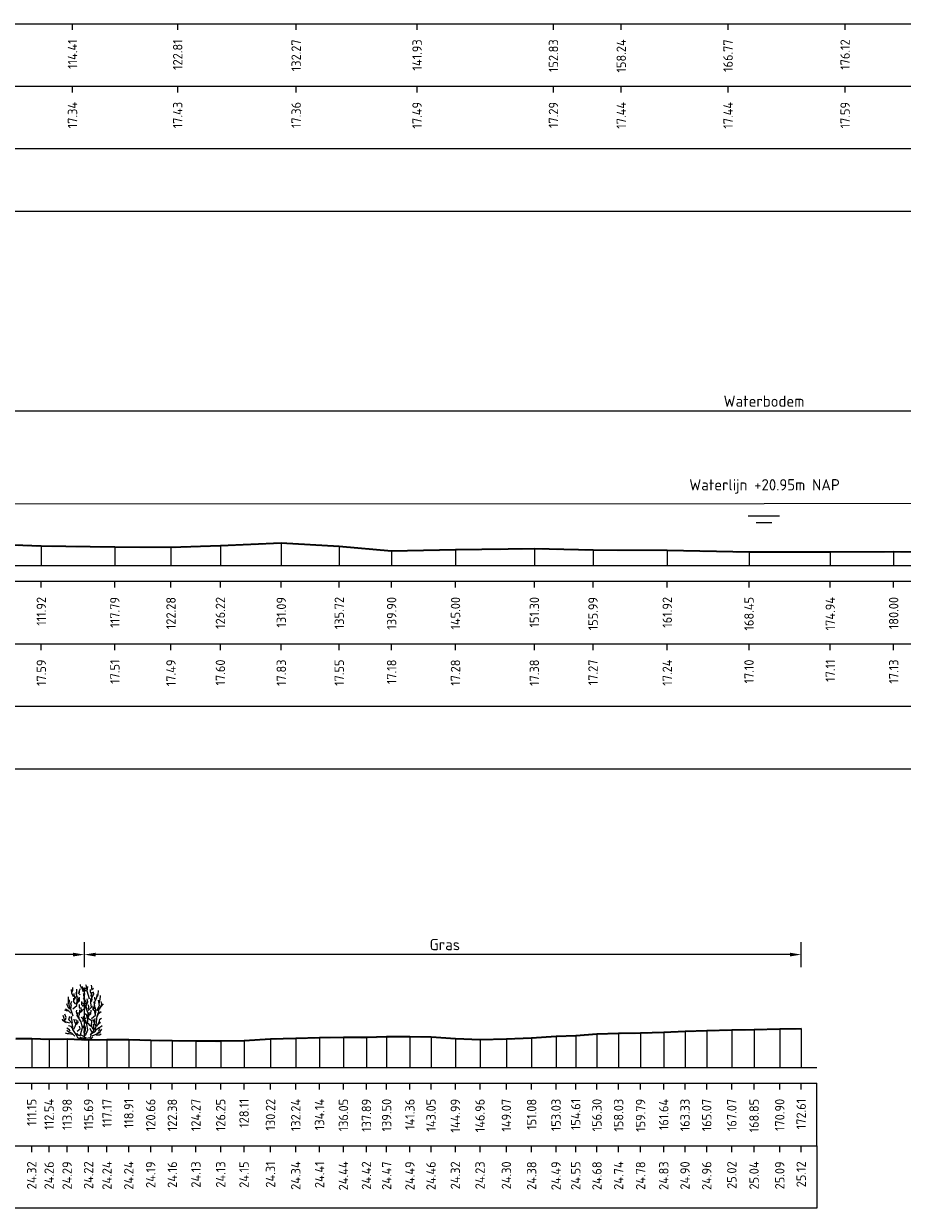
# Model space of a CAD drawing. Header units: metres. Extents: x 184432 to 189351, y 346610 to 348484.
# Tile 7 of 63: x 188990 to 189060, y 348101 to 348196. Entities that reach past the tile are written whole.
import ezdxf
from ezdxf.enums import TextEntityAlignment as Align

# ---------------------------------------------------------------- set-up
doc = ezdxf.new("R2010")
doc.units = ezdxf.units.M
doc.header["$PDMODE"] = 35
doc.header["$PDSIZE"] = 0.075
for name, color, linetype, lineweight in [('B-ME-GR-HEESTER-SD', 90, 'Continuous', 25), ('B-ME-IE-TERREINAFSCHEIDING_KUNSTMATIG_RASTERHEKWERK-SD', 20, 'Continuous', 25), ('B-ME-OB-WATERLIJN-G', 150, 'Continuous', 18), ('B-ME-OB-WATERLIJN-GD', 150, 'Continuous', 25), ('X-ME-AL-PROFIEL_HUIDIG MAAIVELD-GD', 252, 'Continuous', 0), ('X-XX-AL-DETAIL1-M', 7, 'Continuous', 18), ('X-XX-AL-DWARSPROFIEL_PROFIELLIJN MAAIVELD-GD', 8, 'Continuous', 35), ('X-XX-AL-NAP-T18', 10, 'Continuous', 18)]:
    doc.layers.add(name, color=color, linetype=linetype, lineweight=lineweight)
doc.layers.add('X-ME-AL-PROFIELRASTER-S', color=7, linetype='Continuous')
doc.styles.add('NLCS-ISO-ANNOTATIEF-T18', font='NLCS-ISO.ttf', dxfattribs={"height": 1.8})
doc.styles.add('NLCS-ISO-ANNOTATIVE-T18', font='NLCS-ISO.ttf', dxfattribs={"height": 1.8})
doc.dimstyles.new('NLCS-ANNOTATIEF-T18-PIJL_L2_H0', dxfattribs={"dimtxt": 2.5, "dimasz": 1.8, "dimexe": 2, "dimexo": 2, "dimgap": 0.7, "dimtad": 1, "dimzin": 0, "dimdsep": 46, "dimtxsty": 'NLCS-ISO-ANNOTATIEF-T18', "dimcen": 0, "dimdle": 2, "dimclrd": 256, "dimclre": 256, "dimclrt": 10, "dimaunit": 2, "dimadec": 0, "dimazin": 0, "dimtfac": 1, "dimtdec": 3, "dimtofl": 0, "dimtmove": 0, "dimatfit": 3, "dimfxl": 2, "dimfxlon": 1, "dimtfillclr": 256, "dimtolj": 1, "dimtzin": 0, "dimlwd": -1, "dimlwe": -1, "dimarcsym": 0})

# ---------------------------------------------------------------- blocks, each defined once
blk = doc.blocks.new('SAL-PROFIELRASTER_BALK_EIND1-D')
at = {"color": 0, "linetype": 'ByBlock', "lineweight": -2}
blk.add_line((1, -12.5), (1, -2.5), dxfattribs=at)
at = {"color": 0, "linetype": 'ByBlock', "lineweight": -2, "flags": 128}
for points in [[(0, 0), (1, 0)], [(0, -2.5), (1, -2.5)], [(0, -12.5), (1, -12.5)]]:
    blk.add_lwpolyline(points, dxfattribs=at)
blk = doc.blocks.new('SAL-PROFIELRASTER_BALK_EIND2-D')
at = {"color": 0, "linetype": 'ByBlock', "lineweight": -2}
for p, q in [((1, -2.5), (1, -12.5)), ((1, -12.5), (0, -12.5))]:
    blk.add_line(p, q, dxfattribs=at)
blk = doc.blocks.new('SAL-PROFIELRASTER_BALK_DATA-D')
at = {"color": 0, "linetype": 'ByBlock', "lineweight": -2}
blk.add_lwpolyline([(0, -3.5), (0, -2.5)], dxfattribs=at)
at = {"color": 0, "linetype": 'ByBlock', "lineweight": -2, "style": 'NLCS-ISO-ANNOTATIVE-T18'}
blk.add_attdef('GETAL', text='', height=1.5, rotation=90, dxfattribs=at).set_placement((0.75, -5), align=Align.RIGHT)
blk = doc.blocks.new('SAL-PROFIELRASTER_AANHAAL-D')
at = {"color": 9, "linetype": 'ByBlock', "lineweight": -2, "flags": 128}
blk.add_lwpolyline([(0, 1), (0, 0)], dxfattribs=at)
blk = doc.blocks.new('*D44')
at = {"layer": 'Defpoints', "color": 0, "transparency": 16777216}
for p in [(188919.479, 348165.151), (188919.479, 348152.802), (189179.313, 348152.802)]:
    blk.add_point(p, dxfattribs=at)
at = {"layer": 'X-XX-AL-DETAIL1-M', "transparency": 16777216}
for p, q in [((188919.479, 348164.151), (188919.479, 348166.151)), ((189179.313, 348164.151), (189179.313, 348166.151)), ((189178.413, 348165.151), (188920.379, 348165.151))]:
    blk.add_line(p, q, dxfattribs=at)
for points in [[(188920.379, 348165.301), (188920.379, 348165.001), (188919.479, 348165.151)], [(189178.413, 348165.301), (189178.413, 348165.001), (189179.313, 348165.151)]]:
    blk.add_solid(points, dxfattribs=at)
at = {"layer": 'X-XX-AL-DETAIL1-M', "color": 10, "transparency": 16777216, "insert": (189049.396, 348165.951), "char_height": 0.9, "attachment_point": 5, "style": 'NLCS-ISO-ANNOTATIEF-T18'}
blk.add_mtext('\\A1;Waterbodem', dxfattribs=at)
blk = doc.blocks.new('*D58')
at = {"layer": 'Defpoints', "color": 0, "transparency": 16777216}
for p in [(188974.037, 348121.72), (188974.037, 348112.629), (188995.117, 348112.615)]:
    blk.add_point(p, dxfattribs=at)
at = {"layer": 'X-XX-AL-DETAIL1-M', "transparency": 16777216}
for p, q in [((188974.037, 348120.72), (188974.037, 348122.72)), ((188995.117, 348120.72), (188995.117, 348122.72)), ((188994.217, 348121.72), (188974.937, 348121.72))]:
    blk.add_line(p, q, dxfattribs=at)
for points in [[(188974.937, 348121.87), (188974.937, 348121.57), (188974.037, 348121.72)], [(188994.217, 348121.87), (188994.217, 348121.57), (188995.117, 348121.72)]]:
    blk.add_solid(points, dxfattribs=at)
at = {"layer": 'X-XX-AL-DETAIL1-M', "color": 10, "transparency": 16777216, "insert": (188985.451, 348122.52), "char_height": 0.9, "attachment_point": 5, "style": 'NLCS-ISO-ANNOTATIEF-T18'}
blk.add_mtext('\\A1;Struweel', dxfattribs=at)
blk = doc.blocks.new('*D71')
at = {"layer": 'Defpoints', "color": 0, "transparency": 16777216}
for p in [(188995.117, 348121.72), (188995.117, 348112.615), (189052.37, 348112.695)]:
    blk.add_point(p, dxfattribs=at)
at = {"layer": 'X-XX-AL-DETAIL1-M', "transparency": 16777216}
for p, q in [((188995.117, 348120.72), (188995.117, 348122.72)), ((189052.37, 348120.72), (189052.37, 348122.72)), ((189051.47, 348121.72), (188996.017, 348121.72))]:
    blk.add_line(p, q, dxfattribs=at)
for points in [[(188996.017, 348121.87), (188996.017, 348121.57), (188995.117, 348121.72)], [(189051.47, 348121.87), (189051.47, 348121.57), (189052.37, 348121.72)]]:
    blk.add_solid(points, dxfattribs=at)
at = {"layer": 'X-XX-AL-DETAIL1-M', "color": 10, "transparency": 16777216, "insert": (189023.909, 348122.52), "char_height": 0.9, "attachment_point": 5, "style": 'NLCS-ISO-ANNOTATIEF-T18'}
blk.add_mtext('\\A1;Gras', dxfattribs=at)
blk = doc.blocks.new('SIE-RASTERHEKWERK-SOD')
at = {"flags": 128}
for points in [[(-0.035, 1.035), (0.035, 0.965)], [(-0.035, 0.965), (0, 1), (0.035, 1.035)], [(0, 0), (0, 1)], [(-0.035, 0.735), (0.035, 0.665)], [(-0.035, 0.665), (0, 0.7), (0.035, 0.735)], [(-0.035, 0.435), (0.035, 0.365)], [(-0.035, 0.365), (0, 0.4), (0.035, 0.435)]]:
    blk.add_lwpolyline(points, dxfattribs=at)
blk = doc.blocks.new('SGR-HEESTER_S01_E_ZIJ-D')
blk.add_line((-0.166, 0), (0.141, 0))
at = {"flags": 128}
for points in [[(-0.881, 3.429), (-1.01, 3.698), (-1.022, 3.992)], [(-0.975, 3.816), (-0.916, 3.956), (-0.916, 4.168)], [(-0.599, 3.64), (-0.599, 3.886), (-0.599, 4.039)], [(-0.329, 3.581), (-0.434, 3.687), (-0.423, 3.839)], [(-0.387, 3.734), (-0.387, 3.91), (-0.305, 4.074)], [(-0.2, 4.074), (-0.317, 4.285), (-0.317, 4.402)], [(-0.035, 3.816), (-0.153, 3.992), (-0.153, 4.238)], [(-0.059, 4.003), (0, 4.086), (-0.047, 4.168)], [(-0.012, 3.476), (0.023, 3.663), (-0.023, 3.863), (-0.023, 3.98)], [(0.2, 4.015), (0.164, 4.261), (0.106, 4.367)], [(0.399, 3.241), (0.317, 3.534), (0.235, 3.863), (0.282, 4.25)], [(0.552, 3.487), (0.575, 3.628), (0.493, 3.781), (0.493, 4.015)], [(0.587, 4.062), (0.587, 4.226), (0.575, 4.355)], [(0.575, 3.968), (0.716, 4.097)], [(0.634, 3.393), (0.751, 3.628), (0.74, 3.816)], [(1.045, 3.44), (1.092, 3.593), (1.115, 3.91)], [(-1.174, 2.443), (-1.327, 2.643), (-1.397, 2.854)], [(-1.256, 2.866), (-1.268, 3.112), (-1.256, 3.405)], [(-0.889, 1.874), (-1.064, 2.356), (-1.218, 2.75), (-1.196, 3.166)], [(-1.092, 2.514), (-1.033, 2.666), (-1.08, 2.854), (-1.01, 3.065)], [(-0.933, 2.465), (-0.604, 2.728), (-0.582, 3.231), (-0.56, 3.45)], [(-0.693, 2.83), (-0.845, 3.03), (-0.845, 3.323)], [(-0.822, 3.147), (-0.775, 3.358), (-0.822, 3.558), (-0.822, 3.687)], [(-0.787, 3.241), (-0.611, 3.487), (-0.658, 3.769)], [(-0.599, 2.819), (-0.47, 3.088), (-0.481, 3.241), (-0.399, 3.405)], [(-0.493, 2.983), (-0.399, 3.1), (-0.399, 3.323)], [(-0.094, 2.666), (-0.2, 2.783), (-0.211, 3.041)], [(0.141, 2.854), (0.153, 3.006), (-0.082, 3.3)], [(0.035, 3.217), (-0.023, 3.335), (-0.047, 3.64), (-0.059, 3.687)], [(0.2, 2.431), (0.129, 2.69), (0.27, 3.03), (0.235, 3.264)], [(0.294, 2.312), (0.557, 2.597), (0.513, 2.925), (0.513, 3.275)], [(0.564, 3.053), (0.622, 3.241), (0.575, 3.44), (0.634, 3.781)], [(0.751, 2.431), (0.834, 2.654), (0.787, 3.006)], [(0.834, 3.194), (0.822, 3.393)], [(0.869, 2.877), (0.834, 3.041), (0.986, 3.346), (1.022, 3.616)], [(0.995, 2.312), (1.214, 2.728), (1.126, 3.144)], [(1.057, 2.361), (1.233, 2.478), (1.339, 2.654), (1.538, 2.854)], [(1.198, 2.912), (1.198, 3.112), (1.268, 3.182), (1.28, 3.511)], [(1.292, 2.619), (1.397, 2.83), (1.339, 3.041)], [(-1.152, 1.305), (-1.524, 1.415), (-1.7, 1.918)], [(-1.362, 2.279), (-1.573, 2.361)], [(-1.515, 1.587), (-1.444, 1.775), (-1.55, 2.021)], [(-1.08, 2.115), (-1.233, 2.267), (-1.503, 2.443)], [(-0.564, 2.044), (-0.634, 2.22), (-0.611, 2.361)], [(0.009, 0.233), (-0.319, 0.386), (-0.144, 0.955), (-0.254, 1.415), (-0.582, 1.918), (-0.495, 2.159)], [(-0.399, 1.716), (-0.481, 1.81), (-0.387, 2.044), (-0.352, 2.373)], [(-0.352, 2.478), (-0.387, 2.619), (-0.399, 2.807)], [(-0.341, 2.138), (-0.223, 2.361), (-0.258, 2.572)], [(-0.294, 2.185), (-0.07, 2.42)], [(0.235, 1.763), (0.188, 1.962), (0.035, 2.068)], [(0.097, 0.321), (0.272, 0.78), (0.184, 1.196), (0.272, 1.459), (0.294, 2.115), (0.075, 2.684)], [(0.119, 0.102), (0.491, 0.167), (0.579, 0.474), (0.885, 0.671), (0.951, 1.13), (1.017, 1.918)], [(0.305, 2.42), (0.364, 2.584), (0.317, 2.783)], [(0.305, 1.728), (0.364, 1.904), (0.411, 2.162)], [(0.411, 1.939), (0.505, 2.068), (0.528, 2.349)], [(0.579, 1.677), (0.885, 1.962), (0.907, 2.29), (0.885, 2.553)], [(0.869, 2.021), (0.834, 2.267), (0.693, 2.385), (0.693, 2.69)], [(1.022, 1.81), (1.139, 2.08), (1.327, 2.244)], [(1.045, 1.997), (1.151, 2.197), (1.162, 2.572)], [(-1.432, 1.34), (-1.597, 1.423), (-1.714, 1.528), (-1.761, 1.634)], [(-0.963, 0.918), (-1.057, 1.047), (-1.256, 1.094)], [(-0.166, 0), (-0.517, 0.145), (-0.67, 0.408), (-0.933, 0.802), (-0.933, 1.021), (-0.977, 1.284), (-1.24, 1.568), (-1.174, 1.874)], [(-0.939, 1.352), (-0.975, 1.458), (-1.01, 1.645), (-1.069, 1.739), (-0.986, 1.833)], [(-0.845, 0.824), (-0.736, 1.043), (-0.604, 1.437), (-0.692, 1.612)], [(-0.693, 1.235), (-0.763, 1.399), (-0.822, 1.622)], [(-0.622, 1.2), (-0.493, 1.364), (-0.528, 1.516)], [(-0.582, 0.671), (-0.341, 0.868), (-0.385, 1.065)], [(0.012, 1.481), (-0.106, 1.575), (-0.164, 1.692), (-0.258, 1.798)], [(0.059, 0.437), (-0.012, 0.578), (0, 0.848), (-0.117, 1.094)], [(0.27, 1.317), (0.07, 1.446), (0.012, 1.704), (-0.094, 1.833)], [(0.528, 1.035), (0.446, 1.129), (0.352, 1.258), (0.153, 1.282), (0.012, 1.411)], [(0.023, 0.601), (0.082, 0.777), (0.082, 0.942), (0.023, 1.106)], [(0.688, 0.802), (0.557, 1.108), (0.601, 1.502), (0.206, 1.743)], [(0.622, 0.59), (0.763, 0.73), (0.763, 0.977), (0.716, 1.223)], [(0.916, 1.082), (0.798, 1.258), (0.775, 1.434), (0.681, 1.61)], [(0.798, 0.801), (0.845, 0.953)], [(0.845, 1.376), (0.822, 1.54), (0.869, 1.681)], [(0.998, 1.082), (1.139, 1.247), (1.292, 1.387)], [(1.115, 1.282), (1.209, 1.47), (1.245, 1.645), (1.374, 1.704)], [(1.139, 0.942), (1.28, 1.012), (1.432, 1.118)], [(-0.975, 0.402), (-1.221, 0.449), (-1.362, 0.449), (-1.503, 0.519)], [(-0.758, 0.277), (-0.999, 0.518), (-1.24, 0.583), (-1.415, 0.736)], [(-1.127, 0.637), (-1.198, 0.777), (-1.397, 0.918)], [(-0.305, 0.32), (-0.47, 0.32), (-0.599, 0.508)], [(-0.141, 0.085), (-0.305, 0.167), (-0.352, 0.214)], [(0, 0), (-0.141, 0.144)], [(-0.023, 0), (0.141, 0.203)], [(0.141, 0), (0.528, 0.062), (0.669, 0.214)], [(0.493, 0.367), (0.599, 0.59), (0.47, 0.883)], [(0.622, 0.299), (0.951, 0.43), (1.28, 0.583)], [(0.928, 0.754), (1.104, 0.918), (1.198, 0.918)], [(0.939, 0.367), (1.198, 0.379), (1.35, 0.461)], [(1.01, 0.508), (1.198, 0.625), (1.151, 0.719), (1.233, 0.895)], [(1.268, 0.637), (1.397, 0.836)]]:
    blk.add_lwpolyline(points, dxfattribs=at)

msp = doc.modelspace()

# ---------------------------------------------------------------- hatches: boundary and pattern name
at = {"layer": 'X-ME-AL-PROFIEL_HUIDIG MAAIVELD-GD'}
h = msp.add_hatch(dxfattribs=at)
h.set_pattern_fill('AGR-MAAIVELD', color=256, scale=0.05, pattern_type=2)
h.set_pattern_definition([(45, (2148.6411, 458.9664), (-0.25000007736, 0.25000007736), []), (45, (2148.60538, 459.0021), (0, 0.50000015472), [0.3535535, -0.3535535]), (45, (2148.56966, 459.0378), (0, 0.50000015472), [0.3535535, -0.3535535]), (45, (2148.53345, 459.07403), (0, 0.50000015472), [0.3535535, -0.3535535]), (45, (2148.49824, 459.10924), (0, 0.50000015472), [0.3535535, -0.3535535]), (45, (2148.46252, 459.14496), (0, 0.50000015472), [0.3535535, -0.3535535]), (45, (2148.4268, 459.18067), (0, 0.50000015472), [0.3535535, -0.3535535]), (315, (2148.6411, 458.9664), (0.25000007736, 0.25000007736), []), (315, (2148.6768, 459.0021), (0.50000015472, -1e-16), [0.3535535, -0.3535535]), (315, (2148.71252, 459.0378), (0.50000015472, -1e-16), [0.3535535, -0.3535535]), (315, (2148.74874, 459.07403), (0.50000015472, -1e-16), [0.3535535, -0.3535535]), (315, (2148.78395, 459.10924), (0.50000015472, -1e-16), [0.3535535, -0.3535535]), (315, (2148.81966, 459.14496), (0.50000015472, -1e-16), [0.3535535, -0.3535535]), (315, (2148.85538, 459.18067), (0.50000015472, -1e-16), [0.3535535, -0.3535535])])
h.paths.add_polyline_path([(189183.318, 348158.459), (189180.791, 348158.053), (189179.313, 348157.797), (189178.554, 348157.295), (189176.979, 348156.607), (189176.331, 348156.66), (189173.343, 348156.419), (189170.657, 348156.28), (189167.244, 348155.86), (189162.639, 348155.095), (189157.807, 348154.529), (189151.072, 348154.286), (189146.398, 348154.182), (189140.199, 348154.021), (189133.678, 348153.973), (189127.71, 348154.015), (189121.216, 348154.053), (189117.196, 348154.007), (189112.898, 348154.004), (189105.625, 348153.956), (189080.128, 348153.938), (189073.988, 348153.88), (189067.062, 348153.886), (189059.757, 348153.93), (189054.694, 348153.908), (189048.204, 348153.906), (189041.673, 348154.037), (189035.746, 348154.071), (189031.058, 348154.181), (189024.759, 348154.084), (189019.656, 348153.982), (189015.474, 348154.351), (189010.846, 348154.635), (189005.98, 348154.406), (189002.033, 348154.287), (188997.552, 348154.31), (188991.677, 348154.391), (188986.468, 348154.582), (188982.312, 348155.496), (188978.371, 348156.356), (188973.383, 348155.012), (188967.887, 348155.464), (188963.308, 348155.148), (188959.345, 348155.245), (188955.413, 348154.721), (188949.425, 348155.067), (188945.443, 348154.969), (188942.074, 348154.858), (188941.17, 348154.952), (188939.259, 348155.083), (188934.866, 348155.383), (188931.785, 348155.817), (188929.233, 348156.071), (188926.69, 348156.287), (188924.877, 348156.758), (188922.13, 348157.293), (188921.4, 348157.359), (188920.514, 348157.533), (188919.479, 348157.752), (188918.457, 348157.96), (188916.729, 348158.137), (188915.004, 348158.228), (188913.512, 348158.283), (188911.598, 348158.547), (188909.763, 348158.773), (188908.223, 348158.728), (188906.775, 348158.827), (188905.622, 348159.354), (188904.232, 348159.435), (188902.882, 348159.964), (188901.189, 348160.311), (188900.515, 348160.584), (188899.486, 348160.619), (188897.92, 348160.611), (188895.911, 348160.565), (188895.473, 348160.497), (188894.691, 348160.425), (188893.232, 348160.197), (188892.282, 348159.969), (188890.327, 348159.596), (188888.687, 348159.374), (188887.007, 348159.177), (188885.08, 348158.892), (188883.701, 348158.582), (188882.841, 348158.25), (188881.948, 348157.969), (188881.48, 348157.828), (188880.494, 348157.518), (188879.757, 348157.273), (188879.757, 348157.173), (188880.494, 348157.418), (188881.48, 348157.728), (188881.948, 348157.869), (188882.841, 348158.15), (188883.701, 348158.482), (188885.08, 348158.792), (188887.007, 348159.077), (188888.687, 348159.274), (188890.327, 348159.496), (188892.282, 348159.869), (188893.232, 348160.097), (188894.691, 348160.325), (188895.473, 348160.397), (188895.911, 348160.465), (188897.92, 348160.511), (188899.486, 348160.519), (188900.515, 348160.484), (188901.189, 348160.211), (188902.882, 348159.864), (188904.232, 348159.335), (188905.622, 348159.254), (188906.775, 348158.727), (188908.223, 348158.628), (188909.763, 348158.673), (188911.598, 348158.447), (188913.512, 348158.183), (188915.004, 348158.128), (188916.729, 348158.037), (188918.457, 348157.86), (188919.479, 348157.652), (188920.514, 348157.433), (188921.4, 348157.259), (188922.13, 348157.193), (188924.877, 348156.658), (188926.69, 348156.187), (188929.233, 348155.971), (188931.785, 348155.717), (188934.866, 348155.283), (188939.259, 348154.983), (188941.17, 348154.852), (188942.074, 348154.758), (188945.443, 348154.869), (188949.425, 348154.967), (188955.413, 348154.621), (188959.345, 348155.145), (188963.308, 348155.048), (188967.887, 348155.364), (188973.383, 348154.912), (188978.371, 348156.256), (188982.312, 348155.396), (188986.468, 348154.482), (188991.677, 348154.291), (188997.552, 348154.21), (189002.033, 348154.187), (189005.98, 348154.306), (189010.846, 348154.535), (189015.474, 348154.251), (189019.656, 348153.882), (189024.759, 348153.984), (189031.058, 348154.081), (189035.746, 348153.971), (189041.673, 348153.937), (189048.204, 348153.806), (189054.694, 348153.808), (189059.757, 348153.83), (189067.062, 348153.786), (189073.988, 348153.78), (189080.128, 348153.838), (189105.625, 348153.856), (189112.898, 348153.904), (189117.196, 348153.907), (189121.216, 348153.953), (189127.71, 348153.915), (189133.678, 348153.873), (189140.199, 348153.921), (189146.398, 348154.082), (189151.072, 348154.186), (189157.807, 348154.429), (189162.639, 348154.995), (189167.244, 348155.76), (189170.657, 348156.18), (189173.343, 348156.319), (189176.331, 348156.56), (189176.979, 348156.507), (189178.554, 348157.195), (189179.313, 348157.697), (189180.791, 348157.953), (189183.318, 348158.359)])
h = msp.add_hatch(dxfattribs=at)
h.set_pattern_fill('AGR-MAAIVELD', color=256, scale=0.05, pattern_type=2)
h.set_pattern_definition([(45, (2146.39203, 356.0478), (-0.25000007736, 0.25000007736), []), (45, (2146.3563, 356.08352), (0, 0.50000015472), [0.3535535, -0.3535535]), (45, (2146.3206, 356.11924), (0, 0.50000015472), [0.3535535, -0.3535535]), (45, (2146.2844, 356.15545), (0, 0.50000015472), [0.3535535, -0.3535535]), (45, (2146.24917, 356.19066), (0, 0.50000015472), [0.3535535, -0.3535535]), (45, (2146.21346, 356.22638), (0, 0.50000015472), [0.3535535, -0.3535535]), (45, (2146.17774, 356.2621), (0, 0.50000015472), [0.3535535, -0.3535535]), (315, (2146.39203, 356.0478), (0.25000007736, 0.25000007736), []), (315, (2146.42774, 356.08352), (0.50000015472, -1e-16), [0.3535535, -0.3535535]), (315, (2146.46346, 356.11924), (0.50000015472, -1e-16), [0.3535535, -0.3535535]), (315, (2146.49967, 356.15545), (0.50000015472, -1e-16), [0.3535535, -0.3535535]), (315, (2146.5349, 356.19066), (0.50000015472, -1e-16), [0.3535535, -0.3535535]), (315, (2146.5706, 356.22638), (0.50000015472, -1e-16), [0.3535535, -0.3535535]), (315, (2146.6063, 356.2621), (0.50000015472, -1e-16), [0.3535535, -0.3535535])])
h.paths.add_polyline_path([(189052.37, 348115.815), (189052.37, 348115.715), (189050.661, 348115.683), (189048.608, 348115.639), (189046.83, 348115.61), (189044.826, 348115.556), (189043.091, 348115.497), (189041.394, 348115.425), (189039.542, 348115.371), (189037.788, 348115.33), (189036.056, 348115.278), (189034.364, 348115.148), (189032.788, 348115.089), (189030.839, 348114.971), (189028.826, 348114.891), (189026.717, 348114.826), (189024.747, 348114.914), (189022.803, 348115.05), (189021.117, 348115.087), (189019.258, 348115.066), (189017.648, 348115.01), (189015.809, 348115.031), (189013.901, 348115.002), (189012, 348114.932), (189009.982, 348114.901), (189007.869, 348114.747), (189006.003, 348114.721), (189004.024, 348114.727), (189002.141, 348114.757), (189000.414, 348114.787), (188998.664, 348114.838), (188996.922, 348114.838), (188995.448, 348114.813), (188993.738, 348114.887), (188992.3, 348114.858), (188990.908, 348114.919), (188989.631, 348114.91), (188986.314, 348115.011), (188984.536, 348114.928), (188982.469, 348115.044), (188980.931, 348115.029), (188979.325, 348114.983), (188977.921, 348114.845), (188976.381, 348114.834), (188975.454, 348114.91), (188974.661, 348115.039), (188973.481, 348115.091), (188972.088, 348115.033), (188970.689, 348115.023), (188969.249, 348114.892), (188967.684, 348114.738), (188966.034, 348114.59), (188964.403, 348114.513), (188962.801, 348114.505), (188961.315, 348114.459), (188959.617, 348114.453), (188957.844, 348114.464), (188956.272, 348114.471), (188954.297, 348114.455), (188952.433, 348114.443), (188950.593, 348114.458), (188948.696, 348114.509), (188946.811, 348114.488), (188945.052, 348114.475), (188943.327, 348114.471), (188941.518, 348114.476), (188939.68, 348114.465), (188937.882, 348114.477), (188936.175, 348114.472), (188934.574, 348114.478), (188932.689, 348114.484), (188930.968, 348114.501), (188929.193, 348114.5), (188927.676, 348114.491), (188925.992, 348114.52), (188924.309, 348114.577), (188922.59, 348114.678), (188921.066, 348114.836), (188919.394, 348114.965), (188917.874, 348115.125), (188916.387, 348115.253), (188914.664, 348115.436), (188913.059, 348115.539), (188911.627, 348115.557), (188910.244, 348115.594), (188907.854, 348115.599), (188906.177, 348115.622), (188903.859, 348115.629), (188902.086, 348115.706), (188899.919, 348115.75), (188898.064, 348115.747), (188896.3, 348115.766), (188894.555, 348115.746), (188893.11, 348115.709), (188891.408, 348115.726), (188889.42, 348115.704), (188887.388, 348115.749), (188885.689, 348115.74), (188884.116, 348115.667), (188882.549, 348115.619), (188881.416, 348115.585), (188879.757, 348115.6), (188879.757, 348115.7), (188881.416, 348115.685), (188882.549, 348115.719), (188884.116, 348115.767), (188885.689, 348115.84), (188887.388, 348115.849), (188889.42, 348115.804), (188891.408, 348115.826), (188893.11, 348115.809), (188894.555, 348115.846), (188896.3, 348115.866), (188898.064, 348115.847), (188899.919, 348115.85), (188902.086, 348115.806), (188903.859, 348115.729), (188906.177, 348115.722), (188907.854, 348115.699), (188910.244, 348115.694), (188911.627, 348115.657), (188913.059, 348115.639), (188914.664, 348115.536), (188916.387, 348115.353), (188917.874, 348115.225), (188919.394, 348115.065), (188921.066, 348114.936), (188922.59, 348114.778), (188924.309, 348114.677), (188925.992, 348114.62), (188927.676, 348114.591), (188929.193, 348114.6), (188930.968, 348114.601), (188932.689, 348114.584), (188934.574, 348114.578), (188936.175, 348114.572), (188937.882, 348114.577), (188939.68, 348114.565), (188941.518, 348114.576), (188943.327, 348114.571), (188945.052, 348114.575), (188946.811, 348114.588), (188948.696, 348114.609), (188950.593, 348114.558), (188952.433, 348114.543), (188954.297, 348114.555), (188956.272, 348114.571), (188957.844, 348114.564), (188959.617, 348114.553), (188961.315, 348114.559), (188962.801, 348114.605), (188964.403, 348114.613), (188966.034, 348114.69), (188967.684, 348114.838), (188969.249, 348114.992), (188970.689, 348115.123), (188972.088, 348115.133), (188973.481, 348115.191), (188974.661, 348115.139), (188975.454, 348115.01), (188976.381, 348114.934), (188977.921, 348114.945), (188979.325, 348115.083), (188980.931, 348115.129), (188982.469, 348115.144), (188984.536, 348115.028), (188986.314, 348115.111), (188989.631, 348115.01), (188990.908, 348115.019), (188992.3, 348114.958), (188993.738, 348114.987), (188995.448, 348114.913), (188996.922, 348114.938), (188998.664, 348114.938), (189000.414, 348114.887), (189002.141, 348114.857), (189004.024, 348114.827), (189006.003, 348114.821), (189007.869, 348114.847), (189009.982, 348115.001), (189012, 348115.032), (189013.901, 348115.102), (189015.809, 348115.131), (189017.648, 348115.11), (189019.258, 348115.166), (189021.117, 348115.187), (189022.803, 348115.15), (189024.747, 348115.014), (189026.717, 348114.926), (189028.826, 348114.991), (189030.839, 348115.071), (189032.788, 348115.189), (189034.364, 348115.248), (189036.056, 348115.378), (189037.788, 348115.43), (189039.542, 348115.471), (189041.394, 348115.525), (189043.091, 348115.597), (189044.826, 348115.656), (189046.83, 348115.71), (189048.608, 348115.739), (189050.661, 348115.783)])

# ---------------------------------------------------------------- linework, layer by layer
at = {"layer": 'B-ME-OB-WATERLIJN-G'}
msp.add_lwpolyline([(188919.479, 348157.752), (189179.313, 348157.797)], dxfattribs=at)
at = {"layer": 'B-ME-OB-WATERLIJN-GD'}
for points in [[(189048.146, 348156.774), (189050.646, 348156.774)], [(189048.771, 348156.241), (189050.021, 348156.241)]]:
    msp.add_lwpolyline(points, dxfattribs=at)
at = {"layer": 'X-XX-AL-DWARSPROFIEL_PROFIELLIJN MAAIVELD-GD'}
for points in [[(188986.468, 348154.582), (188991.677, 348154.391), (188997.552, 348154.31), (189002.033, 348154.287), (189005.98, 348154.406), (189010.846, 348154.635), (189015.474, 348154.351), (189019.656, 348153.982), (189024.759, 348154.084), (189031.058, 348154.181), (189035.746, 348154.071), (189041.673, 348154.037), (189048.204, 348153.906), (189054.694, 348153.908), (189059.757, 348153.93), (189067.062, 348153.886)], [(188989.631, 348115.01), (188990.908, 348115.019), (188992.3, 348114.958), (188993.738, 348114.987), (188995.448, 348114.913), (188996.922, 348114.938), (188998.664, 348114.938), (189000.414, 348114.887), (189002.141, 348114.857), (189004.024, 348114.827), (189006.003, 348114.821), (189007.869, 348114.847), (189009.982, 348115.001), (189012, 348115.032), (189013.901, 348115.102), (189015.809, 348115.131), (189017.648, 348115.11), (189019.258, 348115.166), (189021.117, 348115.187), (189022.803, 348115.15), (189024.747, 348115.014), (189026.717, 348114.926), (189028.826, 348114.991), (189030.839, 348115.071), (189032.788, 348115.189), (189034.364, 348115.248), (189036.056, 348115.378), (189037.788, 348115.43), (189039.542, 348115.471), (189041.394, 348115.525), (189043.091, 348115.597), (189044.826, 348115.656), (189046.83, 348115.71), (189048.608, 348115.739), (189050.661, 348115.783), (189052.37, 348115.815)]]:
    msp.add_lwpolyline(points, dxfattribs=at)

# ---------------------------------------------------------------- block references
at = {"layer": 'B-ME-GR-HEESTER-SD'}
msp.add_blockref('SGR-HEESTER_S01_E_ZIJ-D', (188995.117, 348114.928), dxfattribs=at)
at = {"layer": 'B-ME-IE-TERREINAFSCHEIDING_KUNSTMATIG_RASTERHEKWERK-SD', "xscale": 4, "yscale": 4, "zscale": 4}
msp.add_blockref('SIE-RASTERHEKWERK-SOD', (188995.117, 348114.928), dxfattribs=at)
at = {"layer": 'X-ME-AL-PROFIELRASTER-S'}
for name, p, xscale, yscale, zscale in [('SAL-PROFIELRASTER_BALK_EIND1-D', (188879.757, 348197.363), 308.8443839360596, 0.5, 308.8443839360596), ('SAL-PROFIELRASTER_BALK_EIND2-D', (188879.757, 348192.363), 308.8443839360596, 0.5, 308.8443839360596), ('SAL-PROFIELRASTER_BALK_EIND2-D', (188879.757, 348187.446), 308.8848547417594, 0.5066820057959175, 308.8848547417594), ('SAL-PROFIELRASTER_BALK_EIND1-D', (188879.757, 348152.802), 304.8113522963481, 0.5, 304.8113522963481), ('SAL-PROFIELRASTER_BALK_EIND2-D', (188879.757, 348147.802), 304.8113522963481, 0.5, 304.8113522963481), ('SAL-PROFIELRASTER_BALK_EIND2-D', (188879.757, 348142.802), 304.8113522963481, 0.5, 304.8113522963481), ('SAL-PROFIELRASTER_BALK_EIND1-D', (188879.757, 348112.695), 173.8630886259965, 0.5, 173.8630886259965), ('SAL-PROFIELRASTER_BALK_EIND2-D', (188879.757, 348107.695), 173.8630886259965, 0.5, 173.8630886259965)]:
    msp.add_blockref(name, p, dxfattribs=dict(at, xscale=xscale, yscale=yscale, zscale=zscale))
at = {"layer": 'X-ME-AL-PROFIELRASTER-S', "xscale": 0.5, "yscale": 0.5, "zscale": 0.5}
for p, values in [((188994.169, 348197.363), {'GETAL': '114.41'}), ((189002.57, 348197.363), {'GETAL': '122.81'}), ((189012.031, 348197.363), {'GETAL': '132.27'}), ((189021.691, 348197.363), {'GETAL': '141.93'}), ((189032.584, 348197.363), {'GETAL': '152.83'}), ((189037.998, 348197.363), {'GETAL': '158.24'}), ((189046.531, 348197.363), {'GETAL': '166.77'}), ((189055.881, 348197.363), {'GETAL': '176.12'}), ((188994.169, 348192.363), {'GETAL': '17.34'}), ((189002.57, 348192.363), {'GETAL': '17.43'}), ((189012.031, 348192.363), {'GETAL': '17.36'}), ((189021.691, 348192.363), {'GETAL': '17.49'}), ((189032.584, 348192.363), {'GETAL': '17.29'}), ((189037.998, 348192.363), {'GETAL': '17.44'}), ((189046.531, 348192.363), {'GETAL': '17.44'}), ((189055.881, 348192.363), {'GETAL': '17.59'}), ((188991.677, 348152.802), {'GETAL': '111.92'}), ((188997.552, 348152.802), {'GETAL': '117.79'}), ((189002.033, 348152.802), {'GETAL': '122.28'}), ((189005.98, 348152.802), {'GETAL': '126.22'}), ((189010.846, 348152.802), {'GETAL': '131.09'}), ((189015.474, 348152.802), {'GETAL': '135.72'}), ((189019.656, 348152.802), {'GETAL': '139.90'}), ((189024.759, 348152.802), {'GETAL': '145.00'}), ((189031.058, 348152.802), {'GETAL': '151.30'}), ((189035.746, 348152.802), {'GETAL': '155.99'}), ((189041.673, 348152.802), {'GETAL': '161.92'}), ((189048.204, 348152.802), {'GETAL': '168.45'}), ((189054.694, 348152.802), {'GETAL': '174.94'}), ((189059.757, 348152.802), {'GETAL': '180.00'}), ((188991.677, 348147.802), {'GETAL': '17.59'}), ((188997.552, 348147.802), {'GETAL': '17.51'}), ((189002.033, 348147.802), {'GETAL': '17.49'}), ((189005.98, 348147.802), {'GETAL': '17.60'}), ((189010.846, 348147.802), {'GETAL': '17.83'}), ((189015.474, 348147.802), {'GETAL': '17.55'}), ((189019.656, 348147.802), {'GETAL': '17.18'}), ((189024.759, 348147.802), {'GETAL': '17.28'}), ((189031.058, 348147.802), {'GETAL': '17.38'}), ((189035.746, 348147.802), {'GETAL': '17.27'}), ((189041.673, 348147.802), {'GETAL': '17.24'}), ((189048.204, 348147.802), {'GETAL': '17.10'}), ((189054.694, 348147.802), {'GETAL': '17.11'}), ((189059.757, 348147.802), {'GETAL': '17.13'}), ((188990.908, 348112.695), {'GETAL': '111.15'}), ((188992.3, 348112.695), {'GETAL': '112.54'}), ((188993.738, 348112.695), {'GETAL': '113.98'}), ((188995.448, 348112.695), {'GETAL': '115.69'}), ((188996.922, 348112.695), {'GETAL': '117.17'}), ((188998.664, 348112.695), {'GETAL': '118.91'}), ((189000.414, 348112.695), {'GETAL': '120.66'}), ((189002.141, 348112.695), {'GETAL': '122.38'}), ((189004.024, 348112.695), {'GETAL': '124.27'}), ((189006.003, 348112.695), {'GETAL': '126.25'}), ((189007.869, 348112.695), {'GETAL': '128.11'}), ((189009.982, 348112.695), {'GETAL': '130.22'}), ((189012, 348112.695), {'GETAL': '132.24'}), ((189013.901, 348112.695), {'GETAL': '134.14'}), ((189015.809, 348112.695), {'GETAL': '136.05'}), ((189017.648, 348112.695), {'GETAL': '137.89'}), ((189019.258, 348112.695), {'GETAL': '139.50'}), ((189021.117, 348112.695), {'GETAL': '141.36'}), ((189022.803, 348112.695), {'GETAL': '143.05'}), ((189024.747, 348112.695), {'GETAL': '144.99'}), ((189026.717, 348112.695), {'GETAL': '146.96'}), ((189028.826, 348112.695), {'GETAL': '149.07'}), ((189030.839, 348112.695), {'GETAL': '151.08'}), ((189032.788, 348112.695), {'GETAL': '153.03'}), ((189034.364, 348112.695), {'GETAL': '154.61'}), ((189036.056, 348112.695), {'GETAL': '156.30'}), ((189037.788, 348112.695), {'GETAL': '158.03'}), ((189039.542, 348112.695), {'GETAL': '159.79'}), ((189041.394, 348112.695), {'GETAL': '161.64'}), ((189043.091, 348112.695), {'GETAL': '163.33'}), ((189044.826, 348112.695), {'GETAL': '165.07'}), ((189046.83, 348112.695), {'GETAL': '167.07'}), ((189048.608, 348112.695), {'GETAL': '168.85'}), ((189050.661, 348112.695), {'GETAL': '170.90'}), ((189052.37, 348112.695), {'GETAL': '172.61'}), ((188990.908, 348107.695), {'GETAL': '24.32'}), ((188992.3, 348107.695), {'GETAL': '24.26'}), ((188993.738, 348107.695), {'GETAL': '24.29'}), ((188995.448, 348107.695), {'GETAL': '24.22'}), ((188996.922, 348107.695), {'GETAL': '24.24'}), ((188998.664, 348107.695), {'GETAL': '24.24'}), ((189000.414, 348107.695), {'GETAL': '24.19'}), ((189002.141, 348107.695), {'GETAL': '24.16'}), ((189004.024, 348107.695), {'GETAL': '24.13'}), ((189006.003, 348107.695), {'GETAL': '24.13'}), ((189007.869, 348107.695), {'GETAL': '24.15'}), ((189009.982, 348107.695), {'GETAL': '24.31'}), ((189012, 348107.695), {'GETAL': '24.34'}), ((189013.901, 348107.695), {'GETAL': '24.41'}), ((189015.809, 348107.695), {'GETAL': '24.44'}), ((189017.648, 348107.695), {'GETAL': '24.42'}), ((189019.258, 348107.695), {'GETAL': '24.47'}), ((189021.117, 348107.695), {'GETAL': '24.49'}), ((189022.803, 348107.695), {'GETAL': '24.46'}), ((189024.747, 348107.695), {'GETAL': '24.32'}), ((189026.717, 348107.695), {'GETAL': '24.23'}), ((189028.826, 348107.695), {'GETAL': '24.30'}), ((189030.839, 348107.695), {'GETAL': '24.38'}), ((189032.788, 348107.695), {'GETAL': '24.49'}), ((189034.364, 348107.695), {'GETAL': '24.55'}), ((189036.056, 348107.695), {'GETAL': '24.68'}), ((189037.788, 348107.695), {'GETAL': '24.74'}), ((189039.542, 348107.695), {'GETAL': '24.78'}), ((189041.394, 348107.695), {'GETAL': '24.83'}), ((189043.091, 348107.695), {'GETAL': '24.90'}), ((189044.826, 348107.695), {'GETAL': '24.96'}), ((189046.83, 348107.695), {'GETAL': '25.02'}), ((189048.608, 348107.695), {'GETAL': '25.04'}), ((189050.661, 348107.695), {'GETAL': '25.09'}), ((189052.37, 348107.695), {'GETAL': '25.12'})]:
    msp.add_blockref('SAL-PROFIELRASTER_BALK_DATA-D', p, dxfattribs=at).add_auto_attribs(values)
at = {"layer": 'X-ME-AL-PROFIELRASTER-S'}
for p, yscale in [((188991.677, 348152.802), 1.588999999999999), ((189005.98, 348152.802), 1.603999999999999), ((189010.846, 348152.802), 1.832999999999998), ((188997.552, 348152.802), 1.507999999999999), ((189002.033, 348152.802), 1.484999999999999), ((189015.474, 348152.802), 1.548999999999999), ((189019.656, 348152.802), 1.18), ((189024.759, 348152.802), 1.282), ((189031.058, 348152.802), 1.379000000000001), ((189035.746, 348152.802), 1.268999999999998), ((189041.673, 348152.802), 1.234999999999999), ((189048.204, 348152.802), 1.103999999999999), ((189054.694, 348152.802), 1.106000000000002), ((189059.757, 348152.802), 1.128), ((189043.091, 348112.695), 2.902000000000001), ((189044.826, 348112.695), 2.960999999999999), ((189046.83, 348112.695), 3.015000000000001), ((189048.608, 348112.695), 3.044), ((189050.661, 348112.695), 3.088000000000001), ((189052.37, 348112.695), 3.120000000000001), ((188990.908, 348112.695), 2.324000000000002), ((188992.3, 348112.695), 2.263000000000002), ((188993.738, 348112.695), 2.292000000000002), ((188995.448, 348112.695), 2.218), ((188996.922, 348112.695), 2.242999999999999), ((188998.664, 348112.695), 2.242999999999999), ((189000.414, 348112.695), 2.192), ((189002.141, 348112.695), 2.161999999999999), ((189004.024, 348112.695), 2.132000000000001), ((189006.003, 348112.695), 2.126000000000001), ((189007.869, 348112.695), 2.152000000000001), ((189009.982, 348112.695), 2.306000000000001), ((189012, 348112.695), 2.337), ((189013.901, 348112.695), 2.407), ((189015.809, 348112.695), 2.436), ((189017.648, 348112.695), 2.414999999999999), ((189019.258, 348112.695), 2.471), ((189021.117, 348112.695), 2.492000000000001), ((189022.803, 348112.695), 2.454999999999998), ((189024.747, 348112.695), 2.318999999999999), ((189026.717, 348112.695), 2.231000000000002), ((189028.826, 348112.695), 2.295999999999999), ((189030.839, 348112.695), 2.376000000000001), ((189032.788, 348112.695), 2.494), ((189034.364, 348112.695), 2.553000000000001), ((189036.056, 348112.695), 2.683), ((189037.788, 348112.695), 2.734999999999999), ((189039.542, 348112.695), 2.776), ((189041.394, 348112.695), 2.829999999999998)]:
    msp.add_blockref('SAL-PROFIELRASTER_AANHAAL-D', p, dxfattribs=dict(at, yscale=yscale))

# ---------------------------------------------------------------- texts
at = {"layer": 'X-XX-AL-NAP-T18', "insert": (189043.431, 348158.544), "char_height": 0.9, "width": 154.33774, "attachment_point": 7, "style": 'NLCS-ISO-ANNOTATIEF-T18'}
msp.add_mtext('Waterlijn +20.95m NAP', dxfattribs=at)

# ---------------------------------------------------------------- dimensions: what is measured, and where the dimension line sits
at = {"layer": 'X-XX-AL-DETAIL1-M'}
for base, p1, p2, text, picture, middle in [((188919.479, 348165.151), (189179.313, 348152.802), (188919.479, 348152.802), 'Waterbodem', '*D44', (189049.396, 348165.151)), ((188974.037, 348121.72), (188995.117, 348112.615), (188974.037, 348112.629), 'Struweel', '*D58', (188985.451, 348121.72)), ((188995.117, 348121.72), (189052.37, 348112.695), (188995.117, 348112.615), 'Gras', '*D71', (189023.909, 348121.72))]:
    dim = msp.add_linear_dim(base=base, p1=p1, p2=p2, text=text, dimstyle='NLCS-ANNOTATIEF-T18-PIJL_L2_H0', dxfattribs=at)
    dim.commit()
    dim.dimension.update_dxf_attribs({"geometry": picture, "text_midpoint": middle, "dimtype": 160})

doc.saveas('drawing.dxf')
